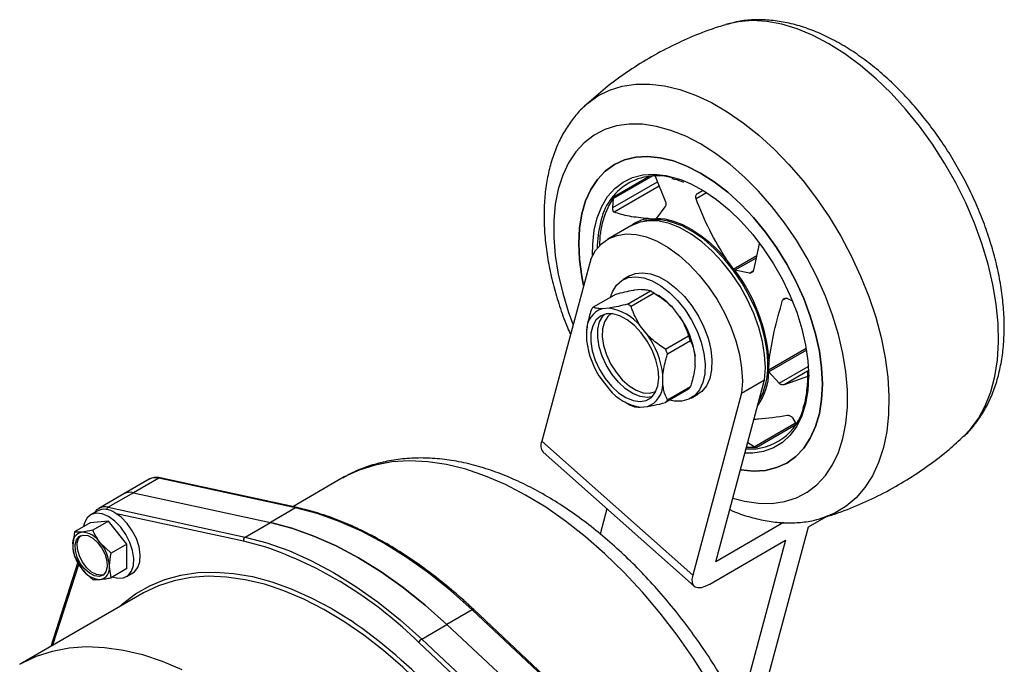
# Model space of a CAD drawing. Header units: millimetres. Extents: x 0 to 594, y 0 to 420.
# Tile 12 of 14: x 468 to 544, y 229 to 279. Entities that reach past the tile are written whole.
import ezdxf

# ---------------------------------------------------------------- set-up
doc = ezdxf.new("R2010")
doc.units = ezdxf.units.MM

msp = doc.modelspace()

# ---------------------------------------------------------------- linework, layer by layer
at = {"color": 7, "linetype": 'Continuous', "lineweight": 25}
for p, q in [((522.725528, 278.603205), (522.656247, 278.582455)), ((517.219314, 266.927509), (518.018219, 264.953575)), ((520.484773, 265.603266), (520.859144, 265.819432)), ((513.959563, 264.515088), (514.011984, 265.198189)), ((517.970199, 264.554474), (517.321745, 263.706992)), ((517.321745, 263.706992), (517.320573, 263.705452)), ((515.353883, 263.104358), (513.586116, 262.083847)), ((525.219449, 261.718893), (524.778456, 259.687601)), ((512.261019, 260.546378), (508.495105, 246.556066)), ((515.256561, 259.256949), (514.726231, 258.950796)), ((523.354685, 259.688131), (523.352631, 259.688545)), ((524.483893, 259.478666), (523.354685, 259.688131)), ((514.212105, 257.863754), (512.444338, 256.843244)), ((515.080564, 257.078962), (516.848331, 258.099472)), ((517.146598, 257.927286), (515.378831, 256.906776)), ((516.16314, 258.210695), (515.604403, 258.160735)), ((517.351498, 257.81282), (516.998002, 258.016955)), ((527.388506, 257.519813), (527.705113, 257.368046)), ((513.688266, 256.78198), (513.129529, 256.732021)), ((519.097633, 256.144136), (518.538896, 256.8392)), ((516.62276, 254.715422), (516.064022, 255.410486)), ((511.941651, 255.041884), (511.941651, 254.29686)), ((518.015057, 253.627336), (519.782824, 254.647846)), ((519.931958, 254.26347), (518.164191, 253.24296)), ((520.285511, 252.337481), (520.285511, 253.082504)), ((517.810637, 250.908767), (517.810637, 251.65379)), ((525.969088, 251.877541), (525.967676, 251.879191)), ((526.754144, 250.996265), (525.969088, 251.877541)), ((529.081616, 251.57688), (527.136101, 250.884271)), ((528.939569, 251.978671), (528.945057, 251.648662)), ((513.129529, 251.235229), (513.688266, 250.540164)), ((518.164191, 249.727801), (519.931958, 250.748311)), ((521.870937, 237.269113), (525.63685, 251.259425)), ((523.869084, 250.238915), (525.63685, 251.259425)), ((519.782824, 250.536121), (518.015057, 249.515611)), ((519.975805, 249.857283), (520.506135, 250.163436)), ((523.869084, 250.238915), (520.10317, 236.248602)), ((514.875664, 249.566544), (515.22916, 249.362409)), ((516.064022, 249.16867), (516.62276, 249.218629)), ((527.76703, 248.348182), (528.058402, 247.863548)), ((508.495105, 246.556066), (520.10317, 236.248602)), ((524.830513, 246.122359), (524.332359, 246.413259)), ((508.602936, 245.707188), (520.211001, 235.399725)), ((478.311924, 243.619212), (476.367381, 242.496651)), ((479.035385, 243.706729), (477.090841, 242.584168)), ((489.567297, 241.420704), (479.035385, 243.706729)), ((489.67297, 241.439751), (479.141058, 243.725777)), ((493.12145, 243.689771), (489.346594, 241.510593)), ((493.175457, 243.720715), (493.12145, 243.689771)), ((476.367381, 242.496651), (474.422837, 241.37409)), ((477.090841, 242.584168), (475.146297, 241.461607)), ((477.090841, 242.584168), (487.622753, 240.298143)), ((474.300588, 241.177618), (473.805613, 240.891875)), ((475.146297, 241.461607), (485.67821, 239.175582)), ((489.567297, 241.420704), (487.622753, 240.298143)), ((513.513147, 241.347131), (512.99046, 239.405356)), ((473.766288, 240.269509), (472.549097, 239.566839)), ((475.180501, 240.395961), (473.766288, 240.269509)), ((475.180501, 240.395961), (473.963311, 239.693291)), ((476.594715, 238.636692), (475.180501, 240.395961)), ((485.67821, 239.175582), (487.622753, 240.298143)), ((527.094704, 240.284729), (521.870937, 237.269113)), ((529.013077, 239.951171), (530.405932, 240.755248)), ((472.549097, 239.566839), (472.422785, 238.551061)), ((525.381065, 226.458301), (529.013077, 239.951171)), ((475.377525, 237.934023), (474.544105, 238.740739)), ((476.594715, 238.636692), (475.377525, 237.934023)), ((476.594715, 236.750972), (476.594715, 238.636692)), ((521.411679, 235.562977), (527.24531, 238.93066)), ((527.24531, 238.93066), (524.088809, 227.204305)), ((472.809839, 237.25348), (470.733269, 230.765349)), ((472.549097, 237.681119), (473.129892, 236.728566)), ((475.377525, 236.048303), (475.251212, 236.918244)), ((476.594715, 236.750972), (475.377525, 236.048303)), ((476.55539, 236.128606), (477.050364, 236.414349)), ((477.741877, 234.811333), (468.372712, 229.402629)), ((503.149402, 233.579922), (501.204858, 232.457361)), ((513.681314, 223.70606), (503.149402, 233.579922)), ((513.799658, 223.72396), (503.267745, 233.597822)), ((499.260315, 231.3348), (501.204858, 232.457361)), ((511.736771, 222.583499), (501.204858, 232.457361)), ((499.260315, 231.3348), (509.792227, 221.460938))]:
    msp.add_line(p, q, dxfattribs=at)
at = {"color": 8, "linetype": 'Continuous', "lineweight": 25}
for p, q in [((517.026156, 266.938234), (514.011984, 265.198189)), ((514.058596, 265.360283), (516.75747, 266.91831)), ((513.959563, 264.515088), (517.393393, 266.497395)), ((517.530319, 266.159077), (514.06032, 264.155889)), ((520.484773, 265.603266), (520.884798, 265.834196)), ((521.171798, 265.655797), (520.363416, 265.189128)), ((517.222593, 263.64715), (517.318003, 263.702229)), ((523.22316, 259.779424), (525.024101, 260.819085)), ((524.982596, 260.627904), (523.354685, 259.688131)), ((524.483893, 259.478666), (524.75897, 259.637465)), ((527.305882, 257.545399), (527.018729, 257.379629)), ((525.920706, 252.019436), (528.828039, 253.697803)), ((528.853557, 253.54271), (525.969088, 251.877541)), ((525.879886, 252.439908), (525.875986, 252.691208)), ((526.754144, 250.996265), (528.994263, 252.289458)), ((528.940446, 251.925897), (527.136101, 250.884271)), ((529.013024, 251.89085), (529.01828, 251.546611)), ((524.830513, 246.122359), (528.003848, 247.954287)), ((527.985348, 247.766794), (525.028545, 246.059868)), ((485.554077, 238.848267), (475.798889, 240.965699)), ((472.887468, 237.126162), (470.878476, 230.849175)), ((508.786082, 221.922598), (499.030894, 231.068266))]:
    msp.add_line(p, q, dxfattribs=at)
at = {"color": 8, "linetype": 'Continuous', "lineweight": 25, "flags": 128}
for points in [[(530.579807, 277.105342), (529.358205, 277.744364), (528.147339, 278.245383), (526.957849, 278.603996), (525.800189, 278.817052), (524.684533, 278.882678), (523.620684, 278.800298), (522.725528, 278.603205)], [(540.941817, 246.906863), (541.447954, 247.434173), (542.075905, 248.283492), (542.602829, 249.253711), (543.024093, 250.336303), (543.335996, 251.521756), (543.535798, 252.799651), (543.621742, 254.158758), (543.593073, 255.587133), (543.450043, 257.072224), (543.193909, 258.600979), (542.826922, 260.159964), (542.352306, 261.735478), (541.774234, 263.313676), (541.097784, 264.880689), (540.328902, 266.422745), (539.474345, 267.926292), (538.541622, 269.378119), (537.53893, 270.765465), (536.475082, 272.076139), (535.359425, 273.298623), (534.201766, 274.422173), (533.012276, 275.436915), (531.801409, 276.333932), (530.579807, 277.105342)], [(511.824557, 272.341082), (512.008766, 272.504063), (512.821378, 273.090318), (513.716002, 273.536721), (514.684774, 273.839349), (515.719181, 273.995542), (516.810132, 274.003929), (517.948041, 273.864435), (519.122907, 273.578286), (520.324406, 273.147996), (521.541978, 272.577349), (522.764925, 271.871357), (523.982497, 271.036225), (525.183996, 270.079294), (526.358862, 269.008971), (527.496771, 267.834664), (528.587722, 266.566691), (529.622129, 265.216197), (530.590901, 263.795049), (531.485525, 262.315736), (532.298137, 260.791258), (533.021598, 259.235014), (533.64955, 257.660678), (534.176473, 256.082087), (534.597737, 254.513113), (534.909641, 252.967544), (535.109442, 251.458963), (535.195386, 250.000627), (535.166717, 248.605352), (535.023687, 247.2854), (534.767553, 246.052371), (534.400566, 244.917101), (533.92595, 243.889566), (533.347878, 242.978796), (532.671428, 242.192796), (531.902546, 241.538472), (531.047989, 241.021575), (530.115266, 240.646648), (530.071501, 240.633146)], [(523.190504, 242.171286), (524.094888, 241.92993), (525.169039, 241.769226), (526.197432, 241.758068), (527.169513, 241.896572), (528.07531, 242.183316), (528.905526, 242.615357), (529.651642, 243.188263), (530.306003, 243.896154), (530.861893, 244.731767), (531.313609, 245.686527), (531.656516, 246.750636), (531.887093, 247.913177), (532.002977, 249.162219), (532.002977, 250.484945), (531.887093, 251.867783), (531.656516, 253.296544), (531.313609, 254.756565), (530.861893, 256.232865), (530.306003, 257.710295), (529.651642, 259.173695), (528.905526, 260.608048), (528.07531, 261.998636), (527.169513, 263.33119), (526.197432, 264.592036), (525.169039, 265.768235), (524.094888, 266.847719), (522.986002, 267.819411), (521.853758, 268.673339), (520.709775, 269.400741), (519.565793, 269.994153), (518.433549, 270.447486), (517.324662, 270.756088), (516.250511, 270.916792), (515.222119, 270.927949), (514.250037, 270.789445), (513.344241, 270.502702), (512.514025, 270.07066), (511.767908, 269.497754), (511.113548, 268.789863), (510.557657, 267.954251), (510.105941, 266.999491), (509.763035, 265.935381), (509.532457, 264.772841), (509.416573, 263.523799), (509.416573, 262.201072), (509.532457, 260.818234), (509.763035, 259.389474), (510.105941, 257.929453), (510.557657, 256.453153), (510.903351, 255.502661)], [(512.405279, 260.839108), (512.415862, 261.699358), (512.532291, 262.760918), (512.763513, 263.732384), (513.106284, 264.60012), (513.55579, 265.351944), (514.105723, 265.977302), (514.748363, 266.467416), (515.474687, 266.815406), (516.274501, 267.016386), (517.136576, 267.067535), (518.048812, 266.968135), (518.998401, 266.719582), (519.318999, 266.604869)], [(513.140696, 253.078884), (512.912456, 253.808417), (512.800833, 254.513312), (512.811047, 255.160608), (512.94262, 255.720038), (513.189401, 256.165443), (513.310557, 256.299701)], [(513.821285, 256.349035), (513.567626, 256.134034), (513.312367, 255.723672), (513.17098, 255.195966), (513.150554, 254.577376), (513.252114, 253.898922), (513.470566, 253.194623)], [(516.972062, 249.957102), (516.590037, 249.90384), (516.06078, 249.978559), (515.500929, 250.207719), (514.936661, 250.580605), (514.394361, 251.07978), (513.899387, 251.681904), (513.474882, 252.358823), (513.140696, 253.078884)], [(513.470566, 253.194623), (513.794957, 252.499798), (514.209021, 251.849286), (514.691995, 251.275708), (515.21966, 250.807825), (515.765556, 250.469098), (516.302312, 250.276513), (516.80301, 250.239727), (517.242545, 250.360584), (517.270189, 250.374711)], [(529.01828, 251.546611), (528.959963, 250.445522), (528.785832, 249.42722), (528.498331, 248.506001), (528.101495, 247.694797), (527.600896, 247.004994), (527.003561, 246.446277), (526.317875, 246.026488), (525.553463, 245.75152), (524.721056, 245.625234), (524.120278, 245.625381)], [(521.329153, 228.006652), (520.157537, 229.846864), (518.912743, 231.623179), (517.601963, 233.325332), (516.232773, 234.943485), (514.813087, 236.468288), (513.351108, 237.890926), (511.855287, 239.20318), (510.334268, 240.397464), (508.796842, 241.466876), (507.251893, 242.405237), (505.708351, 243.207122), (504.175137, 243.867898), (502.66111, 244.383746), (501.175022, 244.751684), (499.72546, 244.969586), (498.320803, 245.036192), (496.969168, 244.951119), (495.678367, 244.714857), (494.45586, 244.328772), (493.308712, 243.795095), (493.175457, 243.720715)], [(487.592213, 238.287245), (487.204709, 238.411812), (485.554077, 238.848267)], [(476.018664, 233.816543), (476.260174, 234.033777), (477.260453, 234.798562), (478.344798, 235.424744), (479.507143, 235.908822), (480.74099, 236.248088), (482.039437, 236.440645), (483.395224, 236.485416), (484.800767, 236.382151), (486.248207, 236.131428), (487.72945, 235.734648), (489.23621, 235.19403), (490.760063, 234.512598), (492.292485, 233.694162), (493.776001, 232.775698)], [(505.631327, 219.64606), (504.618209, 221.206023), (503.370055, 222.965436), (502.057437, 224.650083), (500.687874, 226.250314), (499.269211, 227.756963), (497.809572, 229.1614), (496.31732, 230.45558), (494.801001, 231.632092), (493.269302, 232.684195), (491.730994, 233.605863), (490.19489, 234.391818), (488.669789, 235.037557), (487.71672, 235.371271)], [(503.149402, 233.579922), (503.182878, 233.59667), (503.213044, 233.606455), (503.238742, 233.608898), (503.258983, 233.603907), (503.267745, 233.597822)], [(468.345824, 229.387049), (468.508211, 229.47939), (469.646391, 230.017824), (470.859607, 230.410116), (472.14091, 230.654019), (473.482962, 230.748135), (474.878075, 230.691926), (476.318257, 230.485713), (477.79526, 230.130677), (479.300624, 229.628853), (480.825725, 228.983114)]]:
    msp.add_lwpolyline(points, dxfattribs=at)
at = {"color": 7, "linetype": 'Continuous', "lineweight": 25, "flags": 128}
for points in [[(520.709775, 267.162174), (519.660762, 267.699728), (518.62494, 268.094465), (517.615336, 268.34142), (516.644647, 268.437489), (515.725079, 268.381462), (514.868196, 268.174045), (514.084775, 267.817845), (513.384667, 267.317343), (512.776677, 266.678832), (512.268449, 265.910342), (511.866377, 265.021538), (511.575515, 264.023596), (511.399522, 262.929066), (511.34061, 261.751712), (511.399522, 260.506341), (511.575515, 259.208614), (511.713762, 258.513329)], [(511.713762, 258.513329), (511.575515, 259.208614), (511.399522, 260.506341), (511.34061, 261.751712), (511.399522, 262.929066), (511.575515, 264.023596), (511.866377, 265.021538), (512.268449, 265.910342), (512.776677, 266.678832), (513.384667, 267.317343), (514.084775, 267.817845), (514.868196, 268.174045), (515.725079, 268.381462), (516.644647, 268.437489), (517.615336, 268.34142), (518.62494, 268.094465), (519.660762, 267.699728), (520.709775, 267.162174), (521.758789, 266.488563), (522.79461, 265.687366), (523.804214, 264.768657), (524.774903, 263.743992), (525.694471, 262.626254), (526.551354, 261.429501), (527.334775, 260.168783), (528.034883, 258.859953), (528.642874, 257.519472), (529.151101, 256.164195), (529.553174, 254.811167), (529.844036, 253.477403), (530.020029, 252.179676), (530.07894, 250.934305), (530.07894, 250.934305)], [(519.318999, 266.604869), (519.972014, 266.325364), (520.955984, 265.791016), (521.936497, 265.124039), (522.89979, 264.333796), (523.83234, 263.431379), (524.721056, 262.429457), (525.553463, 261.342094), (526.317875, 260.184556), (527.003561, 258.97309), (527.600896, 257.724704), (528.101495, 256.456922), (528.498331, 255.187541), (528.785832, 253.93438), (528.959963, 252.715031), (529.013024, 251.89085)], [(523.776809, 244.349399), (523.804214, 244.344597), (524.774903, 244.248529), (525.694471, 244.304555), (526.551354, 244.511973), (527.334775, 244.868172), (528.034883, 245.368674), (528.642874, 246.007185), (529.151101, 246.775675), (529.553174, 247.664479), (529.844036, 248.662422), (530.020029, 249.756951), (530.07894, 250.934305), (530.020029, 252.179676), (529.844036, 253.477403), (529.553174, 254.811167), (529.151101, 256.164195), (528.642874, 257.519472), (528.034883, 258.859953), (527.334775, 260.168783), (526.551354, 261.429501), (525.694471, 262.626254), (524.774903, 263.743992), (523.804214, 264.768657), (522.79461, 265.687366), (521.758789, 266.488563), (520.709775, 267.162174)], [(517.320573, 263.705452), (517.967505, 263.638341), (518.640726, 263.467809), (519.331244, 263.196135), (520.029836, 262.826947), (520.727169, 262.365178), (521.413928, 261.816995), (522.080941, 261.18972), (522.719296, 260.491734)], [(525.63685, 251.259425), (525.694416, 252.186422), (525.637287, 253.179666), (525.466545, 254.220351), (525.185422, 255.288771), (524.799242, 256.364697), (524.315317, 257.427758), (523.742809, 258.457825), (523.092559, 259.435395), (522.376877, 260.341958), (521.609316, 261.160349), (520.804408, 261.875072), (519.977394, 262.472596), (519.143932, 262.941605), (518.319804, 263.273221), (517.520613, 263.461164), (516.761492, 263.501875), (516.056813, 263.394584), (515.41992, 263.141322), (515.353883, 263.104358)], [(525.875986, 252.691208), (525.821829, 253.432168), (525.648788, 254.472145), (525.364132, 255.539599), (524.973401, 256.613751), (524.484199, 257.673696), (523.906049, 258.698801), (523.250204, 259.669116), (522.52943, 260.565753), (521.757754, 261.371261), (520.950197, 262.069961), (520.122477, 262.648255), (519.290704, 263.094885), (518.478384, 263.399037)], [(512.261019, 260.546378), (512.628448, 261.19823), (513.095105, 261.726375), (513.652153, 262.120812), (514.289046, 262.374074), (514.993725, 262.481365), (515.752846, 262.440654), (516.552037, 262.252711), (517.376165, 261.921095), (518.209627, 261.452086), (519.036641, 260.854562), (519.841549, 260.139838), (520.60911, 259.321447), (521.324792, 258.414885), (521.975042, 257.437315), (522.54755, 256.407248), (523.031475, 255.344187), (523.417655, 254.268261), (523.698778, 253.199841), (523.86952, 252.159156), (523.926649, 251.165912), (523.869084, 250.238915)], [(513.772367, 257.609898), (513.928078, 258.03936), (514.239658, 258.538603), (514.651239, 258.904957), (515.149594, 259.126648), (515.718704, 259.19655), (516.340278, 259.112417), (516.994338, 258.876953), (517.659862, 258.497726), (518.315459, 257.986924)], [(515.256561, 259.256949), (515.679924, 259.432801), (516.249034, 259.502703), (516.870608, 259.41857), (517.524668, 259.183106), (518.190192, 258.803879), (518.845789, 258.293077)], [(518.845789, 258.293077), (519.470389, 257.667119), (520.043915, 256.946122), (520.547935, 256.153261), (520.966249, 255.314019), (521.285411, 254.455369), (521.495164, 253.604909), (521.588766, 252.789974), (521.563208, 252.036756), (521.419312, 251.369465), (521.161704, 250.809547), (520.798662, 250.375), (520.506135, 250.163436)], [(518.315459, 257.986924), (518.940059, 257.360966), (519.513585, 256.639969), (520.017605, 255.847108), (520.435919, 255.007866), (520.755081, 254.149216), (520.964834, 253.298756), (521.058435, 252.483821), (521.032878, 251.730603), (520.888982, 251.063312), (520.631374, 250.503394), (520.268332, 250.068847), (519.811525, 249.773636), (519.275635, 249.62725), (518.677887, 249.634394), (518.337606, 249.701814)], [(512.610366, 252.77273), (512.944552, 252.05267), (513.369057, 251.375751), (513.864031, 250.773627), (514.406331, 250.274452), (514.970599, 249.901566), (515.53045, 249.672406), (516.059707, 249.597687), (516.533621, 249.680903), (516.930034, 249.918162), (517.230409, 250.298371), (517.420701, 250.803751), (517.492013, 251.410671), (517.441009, 252.090753), (517.270076, 252.812197), (516.987205, 253.541268), (516.605622, 254.243876), (516.143172, 254.887169), (515.621476, 255.441065), (515.06493, 255.879667), (514.499557, 256.182464), (513.951792, 256.3353), (513.447248, 256.331026), (513.009519, 256.169844), (512.659071, 255.85929), (512.41229, 255.413885), (512.280717, 254.854455), (512.270503, 254.207159), (512.382126, 253.502264), (512.610366, 252.77273)], [(530.07894, 250.934305), (530.020029, 249.756951), (529.844036, 248.662422), (529.553174, 247.664479), (529.151101, 246.775675), (528.642874, 246.007185), (528.034883, 245.368674), (527.334775, 244.868172), (526.551354, 244.511973), (525.694471, 244.304555), (524.774903, 244.248529), (523.804214, 244.344597), (523.776809, 244.349399)], [(525.028545, 246.059868), (524.560384, 246.050769), (524.23975, 246.069219)], [(475.180501, 240.755728), (474.696913, 240.964351), (474.24371, 241.018774), (473.84937, 240.915576), (473.538669, 240.661242), (473.33113, 240.271753), (473.261043, 239.977837)], [(477.050364, 236.414349), (477.173773, 236.499707), (477.434952, 236.824177), (477.585577, 237.272543), (477.616183, 237.816632), (477.524847, 238.422258), (477.317309, 239.051366), (477.006608, 239.664427), (476.612267, 240.222921), (476.159064, 240.691755), (475.675476, 241.04147)], [(503.149402, 233.579922), (501.485875, 235.060725), (499.793058, 236.411869), (498.080623, 237.625636), (496.358349, 238.695093), (494.636076, 239.614131), (492.923641, 240.3775), (491.230824, 240.98084), (489.567297, 241.420704)], [(475.491523, 236.114113), (475.896336, 236.009197), (476.323475, 236.033778), (476.678798, 236.213965), (476.939977, 236.538435), (477.090602, 236.9868), (477.121208, 237.53089), (477.029872, 238.136515), (476.822334, 238.765623), (476.511633, 239.378684), (476.117292, 239.937178), (475.66409, 240.406012), (475.180501, 240.755728)], [(501.204858, 232.457361), (499.541331, 233.938164), (497.848515, 235.289308), (496.136079, 236.503075), (494.413806, 237.572532), (492.691532, 238.49157), (490.979097, 239.254939), (489.286281, 239.858279), (487.622753, 240.298143)], [(487.622753, 240.298143), (489.286281, 239.858279), (490.979097, 239.254939), (492.691532, 238.49157), (494.413806, 237.572532), (496.136079, 236.503075), (497.848515, 235.289308), (499.541331, 233.938164), (501.204858, 232.457361)], [(474.455717, 236.13997), (474.094276, 236.188409), (473.707651, 236.388205), (473.333688, 236.7198), (473.008992, 237.150737), (472.765347, 237.638831), (472.626603, 238.136305), (472.60634, 238.594462), (472.706544, 238.968455), (472.917404, 239.221675), (473.21828, 239.329335), (473.579721, 239.280896), (473.966346, 239.0811), (474.340309, 238.749505), (474.665005, 238.318569), (474.90865, 237.830474), (475.047394, 237.333001), (475.067657, 236.874843), (474.967453, 236.50085), (474.756593, 236.24763), (474.455717, 236.13997)], [(474.791859, 236.274535), (474.623655, 236.236919), (474.262214, 236.285357), (473.875589, 236.485153), (473.501625, 236.816749), (473.176929, 237.247685), (472.933285, 237.735779), (472.79454, 238.233253), (472.774278, 238.69141), (472.874482, 239.065404), (473.050076, 239.291719)], [(485.67821, 239.175582), (487.341737, 238.735717), (489.034553, 238.132378), (490.746989, 237.369009), (492.469262, 236.449971), (494.191536, 235.380514), (495.903971, 234.166747), (497.596787, 232.815603), (499.260315, 231.3348)], [(487.71672, 235.371271), (487.164425, 235.539381), (485.687422, 235.894417), (484.247239, 236.10063), (482.852127, 236.156839), (481.510075, 236.062723), (480.228772, 235.81882), (479.015555, 235.426528), (477.877376, 234.888093), (477.741877, 234.811333)], [(520.10317, 236.248602), (520.04754, 235.935361), (520.061983, 235.673374), (520.145943, 235.472711), (520.296193, 235.341083), (520.506959, 235.283548), (520.770143, 235.302316), (521.07563, 235.396668), (521.411679, 235.562977)]]:
    msp.add_lwpolyline(points, dxfattribs=at)
at = {"color": 7, "linetype": 'Continuous', "lineweight": 25}
for centre, radius, start, end in [((517.355217, 262.543937), 4.412389, 73.44429473, 169.30572019), ((519.774539, 261.607356), 6.83787, 146.71223385, 180.28941152), ((512.841831, 251.746962), 13.173673, 4.25640341, 37.07338812), ((514.796369, 254.200557), 4.405914, 57.76278003, 62.2425965), ((514.720054, 253.392723), 5.144099, 42.06602783, 59.2331362), ((513.720716, 255.054011), 1.779106, 109.40808757, 180.39056943), ((513.907047, 255.656706), 1.883451, 140.95131694, 148.84734007), ((513.074786, 252.975852), 3.855253, 39.16168224, 80.84369429), ((513.028602, 253.180047), 4.405914, 57.76278003, 62.2425965), ((513.794877, 252.32547), 6.534634, 6.65262597, 35.75873377), ((511.320003, 250.896756), 6.534634, 6.65262597, 35.75873377), ((512.813768, 251.722813), 7.558013, 19.64272887, 22.76863087), ((518.432285, 255.053894), 6.534634, 186.65262597, 215.75873377), ((511.046001, 250.702303), 7.558013, 19.64272887, 22.76863087), ((516.031573, 250.896639), 1.779106, 289.40808757, 0.39056943), ((518.320115, 251.722658), 1.883451, 320.95131694, 328.84734007), ((516.677502, 252.974799), 3.855253, 219.16168224, 260.84369429), ((517.367695, 253.064345), 4.275238, 239.9858239, 242.27647875), ((516.552349, 250.702148), 1.883451, 320.95131694, 328.84734007), ((524.512215, 250.215961), 4.270356, 265.93328975, 346.28725723), ((509.224361, 246.217414), 0.804052, 155.09075518, 219.38795243), ((476.841172, 241.61406), 1.00172, 75.56744554, 118.22775043), ((474.876727, 239.985523), 1.324018, 52.89506747, 115.7944741), ((473.290881, 238.692468), 0.879538, 100.54677827, 189.25187841), ((473.020687, 237.734897), 1.825519, 33.43491443, 86.57046267), ((475.489317, 238.692418), 3.069789, 182.63928737, 219.7720725), ((472.18468, 236.776887), 3.069789, 2.63928737, 39.7720725), ((485.854991, 238.921342), 0.30966, 124.81219361, 193.64974931), ((476.997417, 208.827532), 31.306938, 45.26821076, 70.21954953), ((474.65331, 237.734408), 1.825519, 213.43491443, 266.57046267), ((474.383116, 236.776837), 0.879538, 280.54677827, 9.25187841), ((469.915871, 198.216728), 41.995574, 31.30557863, 55.37810884), ((499.543488, 230.859052), 0.553645, 120.76184545, 157.79730922)]:
    msp.add_arc(centre, radius, start, end, dxfattribs=at)
at = {"color": 8, "linetype": 'Continuous', "lineweight": 25}
for centre, radius, start, end in [((517.11864, 260.777301), 2.919607, 98.72527923, 127.03004012), ((517.299582, 259.625433), 3.953437, 72.65219151, 104.81188089), ((521.227924, 261.269194), 8.471229, 165.69191199, 179.32637488), ((520.632158, 252.230232), 5.251915, 330.45087897, 2.28806634), ((521.315574, 251.983226), 4.653265, 324.51517021, 358.71890849), ((478.785716, 242.736622), 1.00172, 75.56744554, 118.22775043), ((479.112615, 243.580918), 0.147624, 78.89118522, 121.54394501), ((474.89622, 240.48531), 1.007816, 75.63268543, 116.53707496), ((475.300962, 241.225054), 0.282628, 123.17778671, 167.2215796), ((489.644528, 241.29489), 0.147628, 78.90096796, 121.54369142)]:
    msp.add_arc(centre, radius, start, end, dxfattribs=at)
at = {"color": 7, "linetype": 'Continuous', "lineweight": 25}
for points, knots in [([(531.505615, 277.076618), (531.283893, 277.20074), (530.647474, 277.557011), (529.584247, 278.047056), (528.321162, 278.497215), (527.063857, 278.801317), (525.827086, 278.957825), (524.628859, 278.956579), (523.597275, 278.841212), (522.990277, 278.663413), (522.749239, 278.592809)], [0, 0, 0, 0, 0.075983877, 0.218099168, 0.360246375, 0.501519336, 0.641051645, 0.778002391, 0.911845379, 1, 1, 1, 1]), ([(522.673314, 278.570794), (522.476263, 278.515466), (521.618188, 278.274535), (520.147309, 277.700905), (518.280073, 276.855687), (516.494898, 275.873258), (514.800159, 274.773483), (513.221452, 273.592745), (512.258917, 272.726566), (511.792093, 272.306474)], [0, 0, 0, 0, 0.048544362, 0.211389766, 0.373159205, 0.533770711, 0.693145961, 0.851177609, 1, 1, 1, 1]), ([(540.957407, 246.921865), (540.958622, 246.92286), (541.236509, 247.150618), (541.710568, 247.709122), (542.365724, 248.596238), (542.91282, 249.599127), (543.362563, 250.696248), (543.70653, 251.887403), (543.941422, 253.163259), (544.063688, 254.513239), (544.072054, 255.924141), (543.967197, 257.381766), (543.751565, 258.872285), (543.428747, 260.382781), (543.002895, 261.901556), (542.478571, 263.417392), (541.860681, 264.91936), (541.154453, 266.396722), (540.365437, 267.8389), (539.49952, 269.23543), (538.562908, 270.576036), (537.562041, 271.85072), (536.503488, 273.049896), (535.393864, 274.164212), (534.239871, 275.185038), (533.04815, 276.102248), (532.129741, 276.710835), (531.611792, 277.01439), (531.505615, 277.076618)], [0, 0, 0, 0, 0.00016532, 0.03783905, 0.075917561, 0.114654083, 0.154198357, 0.194570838, 0.235665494, 0.27729042, 0.319231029, 0.361304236, 0.403356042, 0.445329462, 0.487205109, 0.528986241, 0.570689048, 0.612336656, 0.653955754, 0.695574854, 0.737217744, 0.778910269, 0.820682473, 0.862563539, 0.904579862, 0.946751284, 0.989084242, 1, 1, 1, 1]), ([(511.835266, 272.344139), (511.814174, 272.326992), (511.515503, 272.084183), (511.021842, 271.509193), (510.367767, 270.620762), (509.820375, 269.618234), (509.370713, 268.521012), (509.026724, 267.329885), (508.791839, 266.054021), (508.669568, 264.704043), (508.661216, 263.293144), (508.766021, 261.835508), (508.981846, 260.345028), (509.303948, 258.834388), (509.732462, 257.316148), (510.195268, 255.950614), (510.554221, 255.101971), (510.701661, 254.753388)], [0, 0, 0, 0, 0.005104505, 0.07228206, 0.140181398, 0.209254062, 0.279767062, 0.351756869, 0.425034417, 0.499257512, 0.574043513, 0.649065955, 0.724050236, 0.798894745, 0.87356491, 0.94806654, 1, 1, 1, 1]), ([(518.509697, 266.742948), (518.573879, 266.731011), (518.862526, 266.677323), (519.166939, 266.557691), (519.403663, 266.46466)], [0, 0, 0, 0, 0.222355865, 1, 1, 1, 1]), ([(514.011984, 265.198189), (514.015221, 265.224874), (514.021705, 265.278328), (514.040395, 265.331993), (514.054315, 265.35363), (514.058596, 265.360283)], [0, 0, 0, 0, 0.408385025, 0.818081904, 1, 1, 1, 1]), ([(520.363416, 265.189128), (520.35509, 265.218319), (520.338467, 265.276599), (520.343493, 265.375435), (520.370767, 265.472214), (520.419548, 265.555361), (520.464487, 265.588367), (520.484773, 265.603266)], [0, 0, 0, 0, 0.1924832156, 0.3842905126, 0.594776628, 0.8170822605, 1, 1, 1, 1]), ([(522.719296, 260.491734), (522.260844, 261.247119), (521.335645, 262.77156), (520.689424, 264.378469), (520.363416, 265.189128)], [0, 0, 0, 0, 0.495516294, 1, 1, 1, 1]), ([(514.06032, 264.155889), (514.048374, 264.1634), (514.024524, 264.178394), (513.993695, 264.23879), (513.969854, 264.321571), (513.956556, 264.419513), (513.958628, 264.485363), (513.959563, 264.515088)], [0, 0, 0, 0, 0.192483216, 0.384290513, 0.594776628, 0.817082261, 1, 1, 1, 1]), ([(518.018219, 264.953575), (518.027691, 264.925005), (518.046609, 264.867948), (518.04829, 264.765661), (518.0293, 264.662851), (517.997654, 264.59192), (517.974643, 264.560536), (517.970199, 264.554474)], [0, 0, 0, 0, 0.2252141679, 0.4497661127, 0.6925006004, 0.9406101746, 1, 1, 1, 1]), ([(516.675745, 263.66312), (516.173587, 263.710464), (515.160183, 263.806008), (514.429126, 264.038567), (514.06032, 264.155889)], [0, 0, 0, 0, 0.495516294, 1, 1, 1, 1]), ([(516.675745, 263.66312), (516.776396, 263.658817), (516.954617, 263.651197), (517.141329, 263.648377), (517.222593, 263.64715)], [0, 0, 0, 0, 0.564758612, 1, 1, 1, 1]), ([(517.222593, 263.64715), (517.23892, 263.649352), (517.271604, 263.653761), (517.302375, 263.68231), (517.318224, 263.702464), (517.320573, 263.705452)], [0, 0, 0, 0, 0.459493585, 0.919866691, 1, 1, 1, 1]), ([(522.719296, 260.491734), (522.811859, 260.3564), (522.975758, 260.116769), (523.148135, 259.881725), (523.22316, 259.779424)], [0, 0, 0, 0, 0.564758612, 1, 1, 1, 1]), ([(523.22316, 259.779424), (523.239908, 259.759827), (523.273436, 259.720596), (523.321139, 259.695849), (523.348565, 259.689488), (523.352631, 259.688545)], [0, 0, 0, 0, 0.459493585, 0.919866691, 1, 1, 1, 1]), ([(524.778456, 259.687601), (524.769166, 259.657718), (524.750612, 259.598041), (524.687882, 259.528407), (524.605959, 259.482204), (524.532506, 259.471714), (524.491762, 259.477541), (524.483893, 259.478666)], [0, 0, 0, 0, 0.225214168, 0.449766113, 0.6925006, 0.940610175, 1, 1, 1, 1]), ([(514.212105, 257.863754), (514.444069, 257.921718), (514.912728, 258.038829), (515.362865, 258.125085), (515.580823, 258.157255), (515.604403, 258.160735)], [0, 0, 0, 0, 0.4663802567, 0.9422718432, 1, 1, 1, 1]), ([(516.16314, 258.210695), (516.280301, 258.208634), (516.574731, 258.203456), (516.74551, 258.13855), (516.848331, 258.099472)], [0, 0, 0, 0, 0.397926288, 1, 1, 1, 1]), ([(517.146598, 257.927286), (517.463304, 257.72239), (517.962452, 257.399462), (518.384598, 256.989166), (518.538896, 256.8392)], [0, 0, 0, 0, 0.634493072, 1, 1, 1, 1]), ([(527.018729, 257.379629), (527.03004, 257.405749), (527.052621, 257.457899), (527.119926, 257.514495), (527.205385, 257.548319), (527.300987, 257.552877), (527.361287, 257.530096), (527.388506, 257.519813)], [0, 0, 0, 0, 0.192483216, 0.384290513, 0.594776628, 0.817082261, 1, 1, 1, 1]), ([(513.129529, 256.732021), (513.012368, 256.734081), (512.717938, 256.73926), (512.54716, 256.804165), (512.444338, 256.843244)], [0, 0, 0, 0, 0.397926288, 1, 1, 1, 1]), ([(515.080564, 257.078962), (514.8486, 257.020997), (514.379941, 256.903886), (513.929805, 256.817631), (513.711846, 256.785461), (513.688266, 256.78198)], [0, 0, 0, 0, 0.4663802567, 0.9422718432, 1, 1, 1, 1]), ([(516.064022, 255.410486), (515.849585, 255.791951), (515.573545, 256.283004), (515.414357, 256.792967), (515.378831, 256.906776)], [0, 0, 0, 0, 0.7768293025, 1, 1, 1, 1]), ([(525.97917, 252.724711), (526.092496, 253.472944), (526.3212, 254.982949), (526.784834, 256.575974), (527.018729, 257.379629)], [0, 0, 0, 0, 0.495516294, 1, 1, 1, 1]), ([(512.295204, 256.631053), (512.191385, 256.287255), (512.02776, 255.745409), (511.9647, 255.230197), (511.941651, 255.041884)], [0, 0, 0, 0, 0.634493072, 1, 1, 1, 1]), ([(519.097633, 256.144136), (519.31207, 255.762671), (519.588111, 255.271618), (519.747298, 254.761655), (519.782824, 254.647846)], [0, 0, 0, 0, 0.776829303, 1, 1, 1, 1]), ([(518.015057, 253.627336), (517.698351, 253.832231), (517.199203, 254.15516), (516.777057, 254.565456), (516.62276, 254.715422)], [0, 0, 0, 0, 0.6344930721, 1, 1, 1, 1]), ([(519.931958, 254.26347), (520.035777, 254.039539), (520.199402, 253.68661), (520.262462, 253.244206), (520.285511, 253.082504)], [0, 0, 0, 0, 0.634493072, 1, 1, 1, 1]), ([(517.810637, 251.65379), (517.873619, 252.06006), (517.954695, 252.583045), (518.125968, 253.122556), (518.164191, 253.24296)], [0, 0, 0, 0, 0.776829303, 1, 1, 1, 1]), ([(520.285511, 252.337481), (520.222529, 251.931211), (520.141454, 251.408226), (519.970181, 250.868714), (519.931958, 250.748311)], [0, 0, 0, 0, 0.776829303, 1, 1, 1, 1]), ([(525.97917, 252.724711), (525.965752, 252.590613), (525.951722, 252.450406), (525.933801, 252.216163), (525.927054, 252.114804), (525.920706, 252.019436)], [0, 0, 0, 0, 0.564758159, 0.590481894, 1, 1, 1, 1]), ([(525.920706, 252.019436), (525.921498, 251.99785), (525.923084, 251.954638), (525.946615, 251.905153), (525.964956, 251.882543), (525.967676, 251.879191)], [0, 0, 0, 0, 0.459493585, 0.919866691, 1, 1, 1, 1]), ([(528.945057, 251.648662), (528.944601, 251.465496), (528.943872, 251.172246), (528.910951, 250.901514), (528.898593, 250.799883)], [0, 0, 0, 0, 0.624604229, 1, 1, 1, 1]), ([(518.164191, 249.727801), (518.060372, 249.951732), (517.896746, 250.304661), (517.833686, 250.747065), (517.810637, 250.908767)], [0, 0, 0, 0, 0.6344930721, 1, 1, 1, 1]), ([(527.136101, 250.884271), (527.108322, 250.877754), (527.052845, 250.86474), (526.95451, 250.877809), (526.856329, 250.914067), (526.789198, 250.959889), (526.759818, 250.990376), (526.754144, 250.996265)], [0, 0, 0, 0, 0.225214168, 0.449766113, 0.6925006, 0.940610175, 1, 1, 1, 1]), ([(528.898593, 250.799883), (528.878085, 250.57491), (528.827613, 250.021254), (528.713787, 249.465874), (528.60003, 249.164467), (528.586582, 249.128834)], [0, 0, 0, 0, 0.376381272, 0.926274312, 1, 1, 1, 1]), ([(515.378831, 249.279893), (515.458201, 249.249766), (515.618558, 249.188898), (515.880095, 249.166278), (516.046067, 249.168436), (516.064022, 249.16867)], [0, 0, 0, 0, 0.466380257, 0.942271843, 1, 1, 1, 1]), ([(516.62276, 249.218629), (516.791313, 249.246237), (517.214893, 249.315616), (517.714348, 249.440451), (518.015057, 249.515611)], [0, 0, 0, 0, 0.397926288, 1, 1, 1, 1]), ([(524.823791, 248.238922), (524.937504, 248.246068), (525.715636, 248.294964), (526.608533, 248.425463), (527.370946, 248.536891)], [0, 0, 0, 0, 0.1461361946, 1, 1, 1, 1]), ([(527.370946, 248.536891), (527.398273, 248.53826), (527.452831, 248.540993), (527.546561, 248.516909), (527.63909, 248.473782), (527.719434, 248.414543), (527.752227, 248.368821), (527.76703, 248.348182)], [0, 0, 0, 0, 0.1924832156, 0.3842905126, 0.594776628, 0.8170822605, 1, 1, 1, 1]), ([(530.07317, 240.653821), (530.394055, 240.747936), (531.373144, 241.035103), (532.956921, 241.67102), (534.808701, 242.544199), (536.577574, 243.549545), (538.252992, 244.672352), (539.715075, 245.792785), (540.572469, 246.58371), (540.940663, 246.92336)], [0, 0, 0, 0, 0.0793322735, 0.2420597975, 0.4036941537, 0.5641545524, 0.723362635, 0.8812026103, 1, 1, 1, 1]), ([(525.028545, 246.059868), (525.011009, 246.060448), (524.975966, 246.061607), (524.905196, 246.083801), (524.856514, 246.108935), (524.830513, 246.122359)], [0, 0, 0, 0, 0.318197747, 0.635840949, 1, 1, 1, 1]), ([(522.495684, 228.102883), (522.204502, 228.587409), (521.561573, 229.657239), (520.48131, 231.250378), (519.278503, 232.883844), (518.014431, 234.446417), (516.697467, 235.932052), (515.332729, 237.332828), (513.926348, 238.641682), (512.484295, 239.851674), (511.012699, 240.95616), (509.517787, 241.948712), (508.005988, 242.823105), (506.4842, 243.573222), (504.960003, 244.193166), (503.441817, 244.67749), (501.938899, 245.021592), (500.461339, 245.222074), (499.019649, 245.277464), (497.624728, 245.187592), (496.285126, 244.957137), (495.013838, 244.582231), (493.979029, 244.168552), (493.399705, 243.830456), (493.19389, 243.710341)], [0, 0, 0, 0, 0.038912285, 0.085918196, 0.132945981, 0.180008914, 0.227120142, 0.274292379, 0.321537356, 0.368864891, 0.41628137, 0.463787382, 0.511374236, 0.559019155, 0.60666557, 0.65422907, 0.701601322, 0.748650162, 0.795237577, 0.841248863, 0.886624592, 0.931382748, 0.975622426, 1, 1, 1, 1]), ([(479.141058, 243.725777), (479.060949, 243.738652), (478.835251, 243.774927), (478.532129, 243.745321), (478.355437, 243.627399), (478.293116, 243.585807)], [0, 0, 0, 0, 0.262627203, 0.739923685, 1, 1, 1, 1]), ([(474.460452, 241.373704), (474.388445, 241.340078), (474.244966, 241.273074), (474.155565, 241.136315), (474.111031, 241.068189)], [0, 0, 0, 0, 0.5018581, 1, 1, 1, 1]), ([(503.267745, 233.597822), (503.009408, 233.836516), (502.260222, 234.52874), (500.998078, 235.59919), (499.479656, 236.769896), (497.946145, 237.828795), (496.405021, 238.772616), (494.863053, 239.596391), (493.327077, 240.296888), (491.804509, 240.868719), (490.587916, 241.230981), (489.883526, 241.391707), (489.67297, 241.439751)], [0, 0, 0, 0, 0.058757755, 0.170399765, 0.282072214, 0.393762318, 0.505469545, 0.61719162, 0.728923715, 0.840654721, 0.952368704, 1, 1, 1, 1]), ([(522.951656, 241.283968), (523.017778, 241.252803), (523.502606, 241.024289), (524.412758, 240.728077), (525.669238, 240.413818), (526.90618, 240.260143), (528.10453, 240.260072), (529.163788, 240.380832), (529.797413, 240.56738), (530.065228, 240.646228)], [0, 0, 0, 0, 0.0275710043, 0.2021599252, 0.3756750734, 0.5470523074, 0.7152587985, 0.8796482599, 1, 1, 1, 1]), ([(473.129892, 239.557147), (473.067472, 239.55248), (472.835107, 239.535108), (472.669914, 239.553436), (472.549097, 239.566839)], [0, 0, 0, 0, 0.268630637, 1, 1, 1, 1]), ([(473.963311, 239.693291), (473.884881, 239.676976), (473.580357, 239.613627), (473.321833, 239.581213), (473.129892, 239.557147)], [0, 0, 0, 0, 0.2575476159, 1, 1, 1, 1]), ([(474.544105, 238.740739), (474.527472, 238.761659), (474.290488, 239.059739), (474.12095, 239.388036), (473.963311, 239.693291)], [0, 0, 0, 0, 0.0701852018, 1, 1, 1, 1]), ([(472.422785, 238.551061), (472.422911, 238.528787), (472.424708, 238.211432), (472.489165, 237.936632), (472.549097, 237.681119)], [0, 0, 0, 0, 0.070185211, 1, 1, 1, 1]), ([(475.251212, 236.918244), (475.251338, 236.940664), (475.253135, 237.260094), (475.317592, 237.609314), (475.377525, 237.934023)], [0, 0, 0, 0, 0.070185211, 1, 1, 1, 1]), ([(473.129892, 236.728566), (473.146777, 236.707791), (473.387356, 236.411787), (473.685807, 236.15791), (473.963311, 235.921851)], [0, 0, 0, 0, 0.070185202, 1, 1, 1, 1]), ([(473.963311, 235.921851), (474.084128, 235.908447), (474.249321, 235.89012), (474.481685, 235.907492), (474.544105, 235.912158)], [0, 0, 0, 0, 0.731369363, 1, 1, 1, 1]), ([(474.544105, 235.912158), (474.736047, 235.936224), (474.99457, 235.968639), (475.299095, 236.031988), (475.377525, 236.048303)], [0, 0, 0, 0, 0.742452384, 1, 1, 1, 1])]:
    msp.add_open_spline(points, degree=3, knots=knots, dxfattribs=at)

doc.saveas('drawing.dxf')
